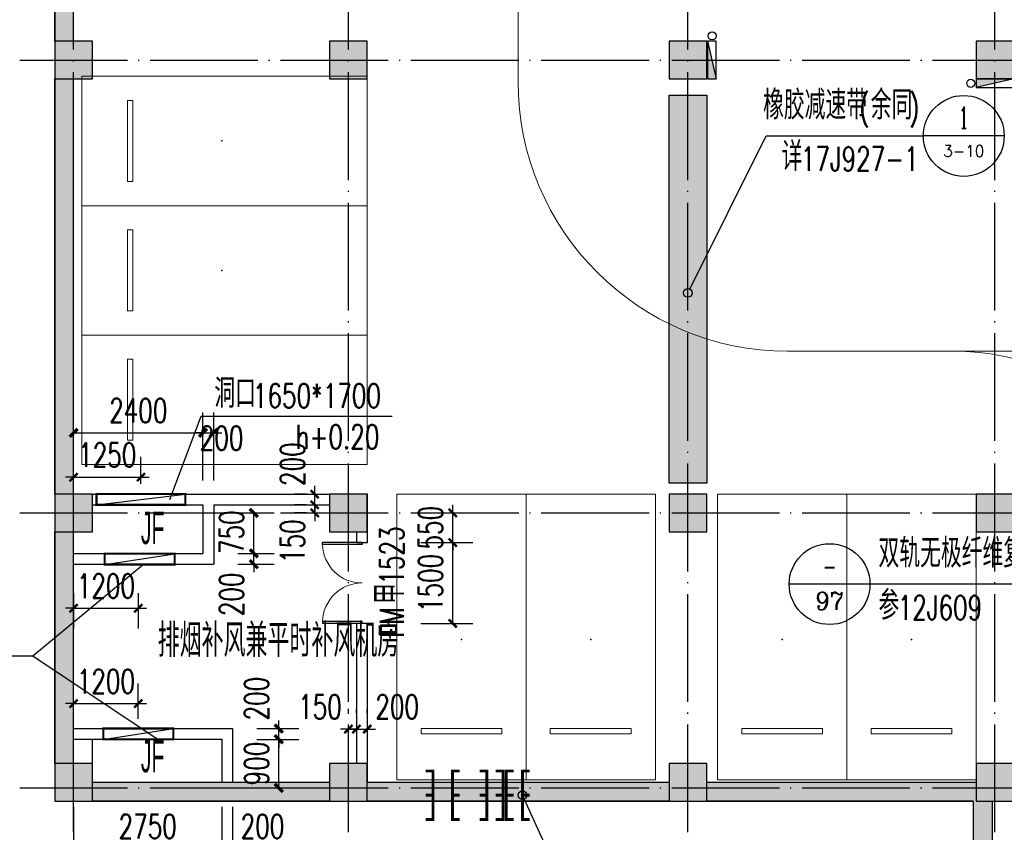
# Model space of a CAD drawing. Extents: x 797781 to 1255204, y 21234 to 1024248.
# Tile 11 of 256: x 870008 to 888281, y 68317 to 83392. Entities that reach past the tile are written whole.
import ezdxf
from ezdxf.enums import TextEntityAlignment as Align

# ---------------------------------------------------------------- set-up
doc = ezdxf.new("R2010")
doc.units = 0
doc.header["$LTSCALE"] = 1000
doc.header["$MEASUREMENT"] = 0
doc.linetypes.add('230303生产综合楼-平面图_t8$0$DOTE', pattern=[2.42, 2, -0.2, 0.02, -0.2])
doc.layers.add('230303生产综合楼-平面图_t8$0$A-普通车位', color=252, linetype='Continuous', lineweight=9)
for name, color, linetype in [('230303生产综合楼-平面图_t8$0$A-车位编号', 7, 'Continuous'), ('230303生产综合楼-平面图_t8$0$COLUMN', 40, 'Continuous'), ('230303生产综合楼-平面图_t8$0$DIM_IDEN', 3, 'Continuous'), ('230303生产综合楼-平面图_t8$0$DIM_LEAD', 3, 'Continuous'), ('230303生产综合楼-平面图_t8$0$DOOR_FIRE', 4, 'Continuous'), ('230303生产综合楼-平面图_t8$0$DOOR_FIRE_TEXT', 7, 'Continuous'), ('230303生产综合楼-平面图_t8$0$DOTE', 1, '230303生产综合楼-平面图_t8$0$DOTE'), ('230303生产综合楼-平面图_t8$0$PUB_DIM', 3, 'Continuous'), ('230303生产综合楼-平面图_t8$0$PUB_HATCH', 8, 'Continuous'), ('230303生产综合楼-平面图_t8$0$PUB_TEXT', 7, 'Continuous'), ('230303生产综合楼-平面图_t8$0$WALL', 40, 'Continuous'), ('230303生产综合楼-平面图_t8$0$条件', 7, 'Continuous'), ('230303生产综合楼-平面图_t8$0$板洞', 6, 'Continuous'), ('EQUIP_消火栓', 7, 'Continuous'), ('PUB_DIM', 3, 'Continuous'), ('PUB_HATCH', 8, 'Continuous'), ('PUB_TEXT', 7, 'Continuous'), ('VALVE_废水', 7, 'Continuous'), ('VPIPE-消防', 1, 'Continuous')]:
    doc.layers.add(name, color=color, linetype=linetype)
doc.styles.add('230303生产综合楼-平面图_t8$0$_TCH_DIM', font='SIMPLEX', dxfattribs={"bigfont": 'GBCBIG'})
doc.styles.add('230303生产综合楼-平面图_T8$0$_TCH_DIM_T3', font='SIMPLEX', dxfattribs={"width": 0.705882, "bigfont": 'GBCBIG'})
doc.styles.add('230303生产综合楼-平面图_t8$0$_TCH_LABEL', font='COMPLEX', dxfattribs={"bigfont": 'GBCBIG'})
doc.styles.add('230303生产综合楼-平面图_t8$0$_TCH_WINDOW', font='SIMPLEX', dxfattribs={"height": 3.5, "bigfont": 'GBCBIG'})
doc.styles.add('230303生产综合楼-平面图_t8$0$探索者', font='01-TSSDENG', dxfattribs={"width": 0.7, "bigfont": '02-TSSDCHN'})
doc.styles.add('_TCH_DIM_T3', font='SIMPLEX', dxfattribs={"width": 0.705882, "bigfont": 'GBCBIG'})
doc.dimstyles.new('230303生产综合楼-平面图_T8$0$_TCH_ARCH&&150', dxfattribs={"dimtxt": 446.25, "dimasz": 150, "dimexe": 375, "dimexo": 450, "dimgap": 189.375, "dimtad": 1, "dimdec": 0, "dimzin": 0, "dimdsep": 46, "dimtxsty": '230303生产综合楼-平面图_T8$0$_TCH_DIM_T3', "dimblk": '230303生产综合楼-平面图_t8$0$_ArchTick', "dimcen": 0.09, "dimclrt": 7, "dimazin": 2, "dimtfac": 1, "dimtdec": 0, "dimtix": 1, "dimtmove": 2, "dimatfit": 3, "dimfxl": 1, "dimtolj": 1, "dimtzin": 0, "dimarcsym": 0})
doc.dimstyles.new('_TCH_ARCH&&150', dxfattribs={"dimtxt": 446.25, "dimasz": 150, "dimexe": 375, "dimexo": 450, "dimgap": 189.375, "dimtad": 1, "dimdec": 0, "dimzin": 0, "dimdsep": 46, "dimtxsty": '_TCH_DIM_T3', "dimblk": 'ARCHTICK', "dimcen": 0.09, "dimclrt": 7, "dimazin": 2, "dimtfac": 1, "dimtdec": 0, "dimtix": 1, "dimtmove": 2, "dimatfit": 3, "dimfxl": 1, "dimtolj": 1, "dimtzin": 0, "dimarcsym": 0})

# ---------------------------------------------------------------- blocks, each defined once
blk = doc.blocks.new('减速带')
blk.add_lwpolyline([(882059, 81992), (882759, 81992), (882759, 74792), (882059, 74792)], close=True)
blk.add_solid([(882059, 81992), (882759, 81992), (882059, 74792), (882759, 74792)])
blk = doc.blocks.new('$VALVE$00000547')
at = {"const_width": 30}
for points in [[(0, 100), (-250, 100), (-250, 175)], [(0, 100), (0, 175)], [(0, 100), (250, 100), (250, 175)], [(-250, -175), (-250, -100), (0, -100)], [(0, -175), (0, -100)], [(250, -175), (250, -100), (0, -100)]]:
    blk.add_lwpolyline(points, dxfattribs=at)
blk = doc.blocks.new('$TwtSys$00000434')
for p, q in [((-0.5, 0.5), (-0.5, -0.5)), ((-0.5, -0.5), (0.5, 0.5)), ((0.5, 0.5), (-0.5, 0.5)), ((0.5, -0.5), (0.5, 0.5)), ((-0.5, -0.5), (0.5, -0.5))]:
    blk.add_line(p, q)
blk.add_solid([(0.5, -0.5), (0.5, 0.5), (-0.5, -0.5)])
blk = doc.blocks.new('230303生产综合楼-平面图_t8$0$-1FXHS1')
at = {"layer": 'VPIPE-消防'}
for centre in [(565767.7, -272668.2), (570566.4, -273548.2)]:
    blk.add_circle(centre, 75, dxfattribs=at)
at = {"layer": 'EQUIP_消火栓', "zscale": 700}
for p, xscale, yscale, rotation in [((565758.7, -273118.2), -700, -160, 90.00000000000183), ((571016.4, -273548.2), 700, 160, 180)]:
    blk.add_blockref('$TwtSys$00000434', p, dxfattribs=dict(at, xscale=xscale, yscale=yscale, rotation=rotation))
blk = doc.blocks.new('230303生产综合楼-平面图_t8$0$_ArchTick')
at = {"color": 0, "linetype": 'ByBlock', "const_width": 0.3}
blk.add_lwpolyline([(-0.5, -0.5), (0.5, 0.5)], dxfattribs=at)
blk = doc.blocks.new('*D6511')
at = {"layer": '230303生产综合楼-平面图_t8$0$PUB_DIM', "color": 0, "lineweight": -2, "transparency": 16777216}
for p, q in [((586554, -293171), (586554, -292515)), ((587754, -293171), (587754, -292515)), ((586554, -292890), (586404, -292890)), ((586554, -292890), (587754, -292890)), ((587754, -292890), (587904, -292890))]:
    blk.add_line(p, q, dxfattribs=at)
at = {"layer": 'Defpoints', "color": 0, "transparency": 16777216}
for p in [(587754, -292890), (586554, -293621), (587754, -293621)]:
    blk.add_point(p, dxfattribs=at)
at = {"layer": '230303生产综合楼-平面图_t8$0$PUB_DIM', "color": 0, "lineweight": -2, "transparency": 16777216, "xscale": 150, "yscale": 150, "zscale": 150}
blk.add_blockref('230303生产综合楼-平面图_t8$0$_ArchTick', (586554, -292890), dxfattribs=at)
at = {"layer": '230303生产综合楼-平面图_t8$0$PUB_DIM', "color": 0, "lineweight": -2, "transparency": 16777216, "xscale": 150, "yscale": 150, "zscale": 150, "rotation": 180}
blk.add_blockref('230303生产综合楼-平面图_t8$0$_ArchTick', (587754, -292890), dxfattribs=at)
at = {"layer": '230303生产综合楼-平面图_t8$0$PUB_DIM', "color": 7, "transparency": 16777216, "insert": (587154, -292478), "char_height": 446.2, "attachment_point": 5, "style": '230303生产综合楼-平面图_T8$0$_TCH_DIM_T3'}
blk.add_mtext('\\A1;1200', dxfattribs=at)
blk = doc.blocks.new('*D6512')
at = {"layer": '230303生产综合楼-平面图_t8$0$PUB_DIM', "color": 0, "lineweight": -2, "transparency": 16777216}
for p, q in [((586554, -290841), (586554, -291497)), ((587754, -290841), (587754, -291497)), ((586554, -291122), (586404, -291122)), ((586554, -291122), (587754, -291122)), ((587754, -291122), (587904, -291122))]:
    blk.add_line(p, q, dxfattribs=at)
at = {"layer": 'Defpoints', "color": 0, "transparency": 16777216}
for p in [(586554, -290391), (587754, -290391), (587754, -291122)]:
    blk.add_point(p, dxfattribs=at)
at = {"layer": '230303生产综合楼-平面图_t8$0$PUB_DIM', "color": 0, "lineweight": -2, "transparency": 16777216, "xscale": 150, "yscale": 150, "zscale": 150}
blk.add_blockref('230303生产综合楼-平面图_t8$0$_ArchTick', (586554, -291122), dxfattribs=at)
at = {"layer": '230303生产综合楼-平面图_t8$0$PUB_DIM', "color": 0, "lineweight": -2, "transparency": 16777216, "xscale": 150, "yscale": 150, "zscale": 150, "rotation": 180}
blk.add_blockref('230303生产综合楼-平面图_t8$0$_ArchTick', (587754, -291122), dxfattribs=at)
at = {"layer": '230303生产综合楼-平面图_t8$0$PUB_DIM', "color": 7, "transparency": 16777216, "insert": (587154, -290709), "char_height": 446.2, "attachment_point": 5, "style": '230303生产综合楼-平面图_T8$0$_TCH_DIM_T3'}
blk.add_mtext('\\A1;1200', dxfattribs=at)
blk = doc.blocks.new('*D6513')
at = {"layer": '230303生产综合楼-平面图_t8$0$PUB_DIM', "color": 0, "lineweight": -2, "transparency": 16777216}
for p, q in [((586554, -288812), (586554, -288315)), ((587804, -288812), (587804, -288315)), ((586554, -288690), (586404, -288690)), ((586554, -288690), (587804, -288690)), ((587804, -288690), (587954, -288690))]:
    blk.add_line(p, q, dxfattribs=at)
at = {"layer": 'Defpoints', "color": 0, "transparency": 16777216}
for p in [(587804, -288690), (586554, -289262), (587804, -289262)]:
    blk.add_point(p, dxfattribs=at)
at = {"layer": '230303生产综合楼-平面图_t8$0$PUB_DIM', "color": 0, "lineweight": -2, "transparency": 16777216, "xscale": 150, "yscale": 150, "zscale": 150}
blk.add_blockref('230303生产综合楼-平面图_t8$0$_ArchTick', (586554, -288690), dxfattribs=at)
at = {"layer": '230303生产综合楼-平面图_t8$0$PUB_DIM', "color": 0, "lineweight": -2, "transparency": 16777216, "xscale": 150, "yscale": 150, "zscale": 150, "rotation": 180}
blk.add_blockref('230303生产综合楼-平面图_t8$0$_ArchTick', (587804, -288690), dxfattribs=at)
at = {"layer": '230303生产综合楼-平面图_t8$0$PUB_DIM', "color": 7, "transparency": 16777216, "insert": (587179, -288278), "char_height": 446.2, "attachment_point": 5, "style": '230303生产综合楼-平面图_T8$0$_TCH_DIM_T3'}
blk.add_mtext('\\A1;1250', dxfattribs=at)
blk = doc.blocks.new('230303生产综合楼-平面图_t8$0$普通车位')
at = {"layer": '230303生产综合楼-平面图_t8$0$A-普通车位'}
for points in [[(100, -1200), (5400, -1200), (5400, 1200), (100, 1200)], [(950, 750), (950, -750), (1050, -750), (1050, 750)]]:
    blk.add_lwpolyline(points, close=True, dxfattribs=at)
at = {"layer": '230303生产综合楼-平面图_t8$0$A-车位编号'}
blk.add_point((2700, 0), dxfattribs=at)
blk = doc.blocks.new('_ArchTick')
at = {"color": 0, "linetype": 'ByBlock', "const_width": 0.4}
blk.add_lwpolyline([(-0.5, -0.5), (0.5, 0.5)], dxfattribs=at)
blk = doc.blocks.new('*D2946')
at = {"layer": 'Defpoints', "color": 0, "transparency": 16777216}
for p in [(873409, 75729), (871009, 74392), (873409, 74392)]:
    blk.add_point(p, dxfattribs=at)
at = {"layer": 'PUB_DIM', "color": 0, "lineweight": -2, "transparency": 16777216}
for p, q in [((871009, 74842), (871009, 76104)), ((873409, 74842), (873409, 76104)), ((871009, 75729), (873409, 75729))]:
    blk.add_line(p, q, dxfattribs=at)
at = {"layer": 'PUB_DIM', "color": 0, "lineweight": -2, "transparency": 16777216, "xscale": 150, "yscale": 150, "zscale": 150, "rotation": 180}
blk.add_blockref('_ArchTick', (871009, 75729), dxfattribs=at)
at = {"layer": 'PUB_DIM', "color": 0, "lineweight": -2, "transparency": 16777216, "xscale": 150, "yscale": 150, "zscale": 150}
blk.add_blockref('_ArchTick', (873409, 75729), dxfattribs=at)
at = {"layer": 'PUB_DIM', "color": 7, "transparency": 16777216, "insert": (872209, 76141), "char_height": 446.2, "attachment_point": 5, "style": '_TCH_DIM_T3'}
blk.add_mtext('\\A1;2400', dxfattribs=at)
blk = doc.blocks.new('*D2947')
at = {"layer": 'Defpoints', "color": 0, "transparency": 16777216}
for p in [(873609, 75729), (873409, 74392), (873609, 74392)]:
    blk.add_point(p, dxfattribs=at)
at = {"layer": 'PUB_DIM', "color": 0, "lineweight": -2, "transparency": 16777216}
for p, q in [((873409, 74842), (873409, 76104)), ((873609, 74842), (873609, 76104)), ((873409, 75729), (873259, 75729)), ((873409, 75729), (873609, 75729)), ((873609, 75729), (873759, 75729))]:
    blk.add_line(p, q, dxfattribs=at)
at = {"layer": 'PUB_DIM', "color": 0, "lineweight": -2, "transparency": 16777216, "xscale": 150, "yscale": 150, "zscale": 150}
blk.add_blockref('_ArchTick', (873409, 75729), dxfattribs=at)
at = {"layer": 'PUB_DIM', "color": 0, "lineweight": -2, "transparency": 16777216, "xscale": 150, "yscale": 150, "zscale": 150, "rotation": 180}
blk.add_blockref('_ArchTick', (873609, 75729), dxfattribs=at)
at = {"layer": 'PUB_DIM', "color": 7, "transparency": 16777216, "insert": (873755, 75629), "char_height": 446.2, "attachment_point": 5, "style": '_TCH_DIM_T3'}
blk.add_mtext('\\A1;200', dxfattribs=at)
blk = doc.blocks.new('*D2948')
at = {"layer": 'Defpoints', "color": 0, "transparency": 16777216}
for p in [(873609, 73492), (874353, 73492), (873609, 73292)]:
    blk.add_point(p, dxfattribs=at)
at = {"layer": 'PUB_DIM', "color": 0, "lineweight": -2, "transparency": 16777216}
for p, q in [((874353, 73492), (874353, 73642)), ((874059, 73492), (874728, 73492)), ((874353, 73292), (874353, 73492)), ((874059, 73292), (874728, 73292)), ((874353, 73292), (874353, 73142))]:
    blk.add_line(p, q, dxfattribs=at)
at = {"layer": 'PUB_DIM', "color": 0, "lineweight": -2, "transparency": 16777216, "xscale": 150, "yscale": 150, "zscale": 150}
for p, rotation in [((874353, 73492), 270), ((874353, 73292), 90)]:
    blk.add_blockref('_ArchTick', p, dxfattribs=dict(at, rotation=rotation))
at = {"layer": 'PUB_DIM', "color": 7, "transparency": 16777216, "insert": (873940, 72731), "char_height": 446.2, "attachment_point": 5, "rotation": 90, "style": '_TCH_DIM_T3'}
blk.add_mtext('\\A1;200', dxfattribs=at)
blk = doc.blocks.new('*D2949')
at = {"layer": 'Defpoints', "color": 0, "transparency": 16777216}
for p in [(873609, 74242), (874353, 74242), (873609, 73492)]:
    blk.add_point(p, dxfattribs=at)
at = {"layer": 'PUB_DIM', "color": 0, "lineweight": -2, "transparency": 16777216}
for p, q in [((874059, 74242), (874728, 74242)), ((874353, 73492), (874353, 74242)), ((874059, 73492), (874728, 73492))]:
    blk.add_line(p, q, dxfattribs=at)
at = {"layer": 'PUB_DIM', "color": 0, "lineweight": -2, "transparency": 16777216, "xscale": 150, "yscale": 150, "zscale": 150}
for p, rotation in [((874353, 74242), 90), ((874353, 73492), 270)]:
    blk.add_blockref('_ArchTick', p, dxfattribs=dict(at, rotation=rotation))
at = {"layer": 'PUB_DIM', "color": 7, "transparency": 16777216, "insert": (873940, 73884), "char_height": 446.2, "attachment_point": 5, "rotation": 90, "style": '_TCH_DIM_T3'}
blk.add_mtext('\\A1;750', dxfattribs=at)
blk = doc.blocks.new('*D2950')
at = {"layer": 'Defpoints', "color": 0, "transparency": 16777216}
for p in [(871009, 69242), (873759, 69242), (873759, 68013)]:
    blk.add_point(p, dxfattribs=at)
at = {"layer": 'PUB_DIM', "color": 0, "lineweight": -2, "transparency": 16777216}
for p, q in [((871009, 68792), (871009, 67638)), ((873759, 68792), (873759, 67638)), ((871009, 68013), (873759, 68013))]:
    blk.add_line(p, q, dxfattribs=at)
at = {"layer": 'PUB_DIM', "color": 0, "lineweight": -2, "transparency": 16777216, "xscale": 150, "yscale": 150, "zscale": 150, "rotation": 180}
blk.add_blockref('_ArchTick', (871009, 68013), dxfattribs=at)
at = {"layer": 'PUB_DIM', "color": 0, "lineweight": -2, "transparency": 16777216, "xscale": 150, "yscale": 150, "zscale": 150}
blk.add_blockref('_ArchTick', (873759, 68013), dxfattribs=at)
at = {"layer": 'PUB_DIM', "color": 7, "transparency": 16777216, "insert": (872384, 68426), "char_height": 446.2, "attachment_point": 5, "style": '_TCH_DIM_T3'}
blk.add_mtext('\\A1;2750', dxfattribs=at)
blk = doc.blocks.new('*D2951')
at = {"layer": 'Defpoints', "color": 0, "transparency": 16777216}
for p in [(873759, 69242), (873959, 69242), (873959, 68013)]:
    blk.add_point(p, dxfattribs=at)
at = {"layer": 'PUB_DIM', "color": 0, "lineweight": -2, "transparency": 16777216}
for p, q in [((873759, 68792), (873759, 67638)), ((873959, 68792), (873959, 67638)), ((873759, 68013), (873609, 68013)), ((873759, 68013), (873959, 68013)), ((873959, 68013), (874109, 68013))]:
    blk.add_line(p, q, dxfattribs=at)
at = {"layer": 'PUB_DIM', "color": 0, "lineweight": -2, "transparency": 16777216, "xscale": 150, "yscale": 150, "zscale": 150}
blk.add_blockref('_ArchTick', (873759, 68013), dxfattribs=at)
at = {"layer": 'PUB_DIM', "color": 0, "lineweight": -2, "transparency": 16777216, "xscale": 150, "yscale": 150, "zscale": 150, "rotation": 180}
blk.add_blockref('_ArchTick', (873959, 68013), dxfattribs=at)
at = {"layer": 'PUB_DIM', "color": 7, "transparency": 16777216, "insert": (874514, 68426), "char_height": 446.2, "attachment_point": 5, "style": '_TCH_DIM_T3'}
blk.add_mtext('\\A1;200', dxfattribs=at)
blk = doc.blocks.new('*D2952')
at = {"layer": 'Defpoints', "color": 0, "transparency": 16777216}
for p in [(873959, 70042), (874816, 70042), (873959, 69142)]:
    blk.add_point(p, dxfattribs=at)
at = {"layer": 'PUB_DIM', "color": 0, "lineweight": -2, "transparency": 16777216}
for p, q in [((874409, 70042), (875191, 70042)), ((874816, 69142), (874816, 70042)), ((874409, 69142), (875191, 69142))]:
    blk.add_line(p, q, dxfattribs=at)
at = {"layer": 'PUB_DIM', "color": 0, "lineweight": -2, "transparency": 16777216, "xscale": 150, "yscale": 150, "zscale": 150}
for p, rotation in [((874816, 70042), 90), ((874816, 69142), 270)]:
    blk.add_blockref('_ArchTick', p, dxfattribs=dict(at, rotation=rotation))
at = {"layer": 'PUB_DIM', "color": 7, "transparency": 16777216, "insert": (874404, 69594), "char_height": 446.2, "attachment_point": 5, "rotation": 90, "style": '_TCH_DIM_T3'}
blk.add_mtext('\\A1;900', dxfattribs=at)
blk = doc.blocks.new('*D2953')
at = {"layer": 'Defpoints', "color": 0, "transparency": 16777216}
for p in [(873959, 70242), (874816, 70242), (873959, 70042)]:
    blk.add_point(p, dxfattribs=at)
at = {"layer": 'PUB_DIM', "color": 0, "lineweight": -2, "transparency": 16777216}
for p, q in [((874816, 70242), (874816, 70392)), ((874409, 70242), (875191, 70242)), ((874816, 70042), (874816, 70242)), ((874409, 70042), (875191, 70042)), ((874816, 70042), (874816, 69892))]:
    blk.add_line(p, q, dxfattribs=at)
at = {"layer": 'PUB_DIM', "color": 0, "lineweight": -2, "transparency": 16777216, "xscale": 150, "yscale": 150, "zscale": 150}
for p, rotation in [((874816, 70242), 270), ((874816, 70042), 90)]:
    blk.add_blockref('_ArchTick', p, dxfattribs=dict(at, rotation=rotation))
at = {"layer": 'PUB_DIM', "color": 7, "transparency": 16777216, "insert": (874404, 70797), "char_height": 446.2, "attachment_point": 5, "rotation": 90, "style": '_TCH_DIM_T3'}
blk.add_mtext('\\A1;200', dxfattribs=at)
blk = doc.blocks.new('*D3096')
at = {"layer": '230303生产综合楼-平面图_t8$0$PUB_DIM', "color": 0, "lineweight": -2, "transparency": 16777216}
for p, q in [((876109, 70522), (876109, 70607)), ((876259, 70522), (876259, 70607)), ((876109, 70232), (875959, 70232)), ((876109, 70232), (876259, 70232)), ((876259, 70232), (876409, 70232))]:
    blk.add_line(p, q, dxfattribs=at)
at = {"layer": 'Defpoints', "color": 0, "transparency": 16777216}
for p in [(876259, 70232), (876109, 70072), (876259, 70072)]:
    blk.add_point(p, dxfattribs=at)
at = {"layer": '230303生产综合楼-平面图_t8$0$PUB_DIM', "color": 0, "lineweight": -2, "transparency": 16777216, "xscale": 150, "yscale": 150, "zscale": 150}
blk.add_blockref('230303生产综合楼-平面图_t8$0$_ArchTick', (876109, 70232), dxfattribs=at)
at = {"layer": '230303生产综合楼-平面图_t8$0$PUB_DIM', "color": 0, "lineweight": -2, "transparency": 16777216, "xscale": 150, "yscale": 150, "zscale": 150, "rotation": 180}
blk.add_blockref('230303生产综合楼-平面图_t8$0$_ArchTick', (876259, 70232), dxfattribs=at)
at = {"layer": '230303生产综合楼-平面图_t8$0$PUB_DIM', "color": 7, "transparency": 16777216, "insert": (875582, 70645), "char_height": 446.2, "attachment_point": 5, "style": '230303生产综合楼-平面图_T8$0$_TCH_DIM_T3'}
blk.add_mtext('\\A1;150', dxfattribs=at)
blk = doc.blocks.new('*D3097')
at = {"layer": '230303生产综合楼-平面图_t8$0$PUB_DIM', "color": 0, "lineweight": -2, "transparency": 16777216}
for p, q in [((876259, 70522), (876259, 70607)), ((876459, 70522), (876459, 70607)), ((876259, 70232), (876109, 70232)), ((876259, 70232), (876459, 70232)), ((876459, 70232), (876609, 70232))]:
    blk.add_line(p, q, dxfattribs=at)
at = {"layer": 'Defpoints', "color": 0, "transparency": 16777216}
for p in [(876459, 70232), (876259, 70072), (876459, 70072)]:
    blk.add_point(p, dxfattribs=at)
at = {"layer": '230303生产综合楼-平面图_t8$0$PUB_DIM', "color": 0, "lineweight": -2, "transparency": 16777216, "xscale": 150, "yscale": 150, "zscale": 150}
blk.add_blockref('230303生产综合楼-平面图_t8$0$_ArchTick', (876259, 70232), dxfattribs=at)
at = {"layer": '230303生产综合楼-平面图_t8$0$PUB_DIM', "color": 0, "lineweight": -2, "transparency": 16777216, "xscale": 150, "yscale": 150, "zscale": 150, "rotation": 180}
blk.add_blockref('230303生产综合楼-平面图_t8$0$_ArchTick', (876459, 70232), dxfattribs=at)
at = {"layer": '230303生产综合楼-平面图_t8$0$PUB_DIM', "color": 7, "transparency": 16777216, "insert": (877014, 70645), "char_height": 446.2, "attachment_point": 5, "style": '230303生产综合楼-平面图_T8$0$_TCH_DIM_T3'}
blk.add_mtext('\\A1;200', dxfattribs=at)
blk = doc.blocks.new('*D3098')
at = {"layer": '230303生产综合楼-平面图_t8$0$PUB_DIM', "color": 0, "lineweight": -2, "transparency": 16777216}
for p, q in [((875330, 74392), (875108, 74392)), ((875483, 74392), (875483, 74542)), ((875483, 74242), (875483, 74392)), ((875330, 74242), (875108, 74242)), ((875483, 74242), (875483, 74092))]:
    blk.add_line(p, q, dxfattribs=at)
at = {"layer": 'Defpoints', "color": 0, "transparency": 16777216}
for p in [(875483, 74392), (875780, 74392), (875780, 74242)]:
    blk.add_point(p, dxfattribs=at)
at = {"layer": '230303生产综合楼-平面图_t8$0$PUB_DIM', "color": 0, "lineweight": -2, "transparency": 16777216, "xscale": 150, "yscale": 150, "zscale": 150}
for p, rotation in [((875483, 74392), 270), ((875483, 74242), 90)]:
    blk.add_blockref('230303生产综合楼-平面图_t8$0$_ArchTick', p, dxfattribs=dict(at, rotation=rotation))
at = {"layer": '230303生产综合楼-平面图_t8$0$PUB_DIM', "color": 7, "transparency": 16777216, "insert": (875071, 73717), "char_height": 446.2, "attachment_point": 5, "rotation": 90, "style": '230303生产综合楼-平面图_T8$0$_TCH_DIM_T3'}
blk.add_mtext('\\A1;150', dxfattribs=at)
blk = doc.blocks.new('*D3099')
at = {"layer": '230303生产综合楼-平面图_t8$0$PUB_DIM', "color": 0, "lineweight": -2, "transparency": 16777216}
for p, q in [((875483, 74592), (875483, 74742)), ((875330, 74592), (875108, 74592)), ((875483, 74392), (875483, 74592)), ((875330, 74392), (875108, 74392)), ((875483, 74392), (875483, 74242))]:
    blk.add_line(p, q, dxfattribs=at)
at = {"layer": 'Defpoints', "color": 0, "transparency": 16777216}
for p in [(875483, 74592), (875780, 74592), (875780, 74392)]:
    blk.add_point(p, dxfattribs=at)
at = {"layer": '230303生产综合楼-平面图_t8$0$PUB_DIM', "color": 0, "lineweight": -2, "transparency": 16777216, "xscale": 150, "yscale": 150, "zscale": 150}
for p, rotation in [((875483, 74592), 270), ((875483, 74392), 90)]:
    blk.add_blockref('230303生产综合楼-平面图_t8$0$_ArchTick', p, dxfattribs=dict(at, rotation=rotation))
at = {"layer": '230303生产综合楼-平面图_t8$0$PUB_DIM', "color": 7, "transparency": 16777216, "insert": (875071, 75147), "char_height": 446.2, "attachment_point": 5, "rotation": 90, "style": '230303生产综合楼-平面图_T8$0$_TCH_DIM_T3'}
blk.add_mtext('\\A1;200', dxfattribs=at)
blk = doc.blocks.new('*D3104')
at = {"layer": '230303生产综合楼-平面图_t8$0$PUB_DIM', "color": 0, "lineweight": -2, "transparency": 16777216}
for p, q in [((877456, 73692), (878421, 73692)), ((878046, 72192), (878046, 73692)), ((877456, 72192), (878421, 72192))]:
    blk.add_line(p, q, dxfattribs=at)
at = {"layer": 'Defpoints', "color": 0, "transparency": 16777216}
for p in [(877006, 73692), (878046, 73692), (877006, 72192)]:
    blk.add_point(p, dxfattribs=at)
at = {"layer": '230303生产综合楼-平面图_t8$0$PUB_DIM', "color": 0, "lineweight": -2, "transparency": 16777216, "xscale": 150, "yscale": 150, "zscale": 150}
for p, rotation in [((878046, 73692), 90), ((878046, 72192), 270)]:
    blk.add_blockref('230303生产综合楼-平面图_t8$0$_ArchTick', p, dxfattribs=dict(at, rotation=rotation))
at = {"layer": '230303生产综合楼-平面图_t8$0$PUB_DIM', "color": 7, "transparency": 16777216, "insert": (877634, 72942), "char_height": 446.2, "attachment_point": 5, "rotation": 90, "style": '230303生产综合楼-平面图_T8$0$_TCH_DIM_T3'}
blk.add_mtext('\\A1;1500', dxfattribs=at)
blk = doc.blocks.new('*D3105')
at = {"layer": '230303生产综合楼-平面图_t8$0$PUB_DIM', "color": 0, "lineweight": -2, "transparency": 16777216}
for p, q in [((878046, 74242), (878046, 74392)), ((877456, 74242), (878421, 74242)), ((878046, 73692), (878046, 74242)), ((877456, 73692), (878421, 73692)), ((878046, 73692), (878046, 73542))]:
    blk.add_line(p, q, dxfattribs=at)
at = {"layer": 'Defpoints', "color": 0, "transparency": 16777216}
for p in [(877006, 74242), (878046, 74242), (877006, 73692)]:
    blk.add_point(p, dxfattribs=at)
at = {"layer": '230303生产综合楼-平面图_t8$0$PUB_DIM', "color": 0, "lineweight": -2, "transparency": 16777216, "xscale": 150, "yscale": 150, "zscale": 150}
for p, rotation in [((878046, 74242), 270), ((878046, 73692), 90)]:
    blk.add_blockref('230303生产综合楼-平面图_t8$0$_ArchTick', p, dxfattribs=dict(at, rotation=rotation))
at = {"layer": '230303生产综合楼-平面图_t8$0$PUB_DIM', "color": 7, "transparency": 16777216, "insert": (877634, 73967), "char_height": 446.2, "attachment_point": 5, "rotation": 90, "style": '230303生产综合楼-平面图_T8$0$_TCH_DIM_T3'}
blk.add_mtext('\\A1;550', dxfattribs=at)
blk = doc.blocks.new('230303生产综合楼-平面图_t8$0$$DorLib2D$00000002')
for p, q in [((-0.5, 0), (-0.5, 0.4875)), ((-0.475, 0.4875), (-0.5, 0.4875)), ((-0.475, 0), (-0.475, 0.4875)), ((0.475, 0), (0.475, 0.4875)), ((0.475, 0.4875), (0.5, 0.4875)), ((0.5, 0), (0.5, 0.4875)), ((-0.5, 0), (-0.475, 0)), ((0.5, 0), (0.475, 0))]:
    blk.add_line(p, q)
at = {"lineweight": 13}
for centre, start, end in [((-0.4875, 0), 0, 88.53072), ((0.4875, 0), 91.46928, 180)]:
    blk.add_arc(centre, 0.4875, start, end, dxfattribs=at)
blk = doc.blocks.new('_FZH')
blk.add_lwpolyline([(-0.5, -0.5), (0.5, -0.5), (0.5, 0.5), (-0.5, 0.5)], close=True)
at = {"layer": 'PUB_HATCH'}
blk.add_solid([(-0.5, -0.5), (0.5, -0.5), (-0.5, 0.5), (0.5, 0.5)], dxfattribs=at)
blk = doc.blocks.new('230303生产综合楼-平面图_t8$0$-1FND')
at = {"layer": '230303生产综合楼-平面图_t8$0$DIM_LEAD'}
for p, q in [((588342.1, -289103.1), (588919.5, -287560.1)), ((588342.1, -289103.1), (588919.5, -287560.1)), ((588919.5, -287560.1), (592468.9, -287560.1)), ((587854, -290309.4), (585795.3, -292010.1)), ((585795.3, -292010.1), (582245.8, -292010.1)), ((588104, -293553.1), (585795.3, -292010.1))]:
    blk.add_line(p, q, dxfattribs=at)
at = {"layer": '230303生产综合楼-平面图_t8$0$条件', "color": 1, "const_width": 40}
for points in [[(586978.7, -289203.1), (586978.7, -289003.1), (588628.7, -289003.1), (588628.7, -289203.1), (586978.7, -289203.1)], [(587130.7, -290309.4), (587130.7, -290109.4), (588430.7, -290109.4), (588430.7, -290309.4), (587130.7, -290309.4)]]:
    blk.add_lwpolyline(points, dxfattribs=at)
at = {"layer": '230303生产综合楼-平面图_t8$0$条件', "color": 1}
for points in [[(586978.7, -289203.1), (588628.7, -289003.1)], [(587130.7, -290309.4), (588430.7, -290109.4)]]:
    blk.add_lwpolyline(points, dxfattribs=at)
at = {"layer": '230303生产综合楼-平面图_t8$0$条件', "color": 1, "const_width": 40, "elevation": 3050}
blk.add_lwpolyline([(587105.7, -293553.1), (587105.7, -293353.1), (588405.7, -293353.1), (588405.7, -293553.1), (587105.7, -293553.1)], dxfattribs=at)
at = {"layer": '230303生产综合楼-平面图_t8$0$条件', "color": 1, "elevation": -3050}
blk.add_lwpolyline([(587137.7, -293550.6), (588405.7, -293353.1)], dxfattribs=at)
at = {"layer": '230303生产综合楼-平面图_t8$0$PUB_TEXT', "style": '230303生产综合楼-平面图_t8$0$_TCH_DIM'}
blk.add_text('洞口', height=536.17, dxfattribs=at).set_placement((589166.5, -287402.6))
at = {"layer": '230303生产综合楼-平面图_t8$0$PUB_TEXT', "style": '230303生产综合楼-平面图_t8$0$_TCH_DIM', "width": 0.705882}
for s, p in [('1650*1700', (589881.4, -287402.6)), ('h+0.20', (590676.4, -288163.9))]:
    blk.add_text(s, height=446.25, dxfattribs=at).set_placement(p)
at = {"layer": '230303生产综合楼-平面图_t8$0$PUB_DIM'}
for p1, p2, distance, picture, middle in [((586554, -289262.5), (587803.7, -289262.5), 572.4, '*D6513', (587178.8, -288277.6)), ((586554, -290390.7), (587753.7, -290390.7), -730.8, '*D6512', (587153.8, -290709)), ((586554, -293621), (587753.7, -293621), 730.8, '*D6511', (587153.8, -292477.7))]:
    dim = blk.add_aligned_dim(p1=p1, p2=p2, distance=distance, dimstyle='230303生产综合楼-平面图_T8$0$_TCH_ARCH&&150', dxfattribs=at)
    dim.commit()
    dim.dimension.update_dxf_attribs({"geometry": picture, "text_midpoint": middle})

msp = doc.modelspace()

# ---------------------------------------------------------------- hatches: boundary and pattern name
at = {"layer": '230303生产综合楼-平面图_t8$0$PUB_HATCH'}
for points in [[(871008.6, 88592.3), (870658.6, 88592.3), (870658.6, 82992.3), (871008.6, 82992.3)], [(871008.6, 82292.3), (870658.6, 82292.3), (870658.6, 74592.3), (871008.6, 74592.3)], [(871008.6, 73892.3), (870658.6, 73892.3), (870658.6, 73386), (871008.6, 73386)], [(870658.6, 70142.3), (871008.6, 70142.3), (871008.6, 73386), (870658.6, 73386)], [(870658.6, 69592.3), (871008.6, 69592.3), (871008.6, 70142.3), (870658.6, 70142.3)], [(871358.6, 69242.3), (871358.6, 68892.3), (873858.6, 68892.3), (873858.6, 69242.3)], [(875758.6, 68892.3), (875758.6, 69242.3), (873858.6, 69242.3), (873858.6, 68892.3)], [(876458.6, 69242.3), (876458.6, 68892.3), (882058.6, 68892.3), (882058.6, 69242.3)], [(882758.6, 69242.3), (882758.6, 68892.3), (887706.1, 68892.3), (887758.6, 68944.8), (887758.6, 69242.3)], [(888056.1, 68892.3), (887758.6, 68892.3), (887758.6, 68944.8), (887706.1, 68892.3), (887706.1, 61867.3), (888056.1, 61867.3)]]:
    msp.add_hatch(color=256, dxfattribs=at).paths.add_polyline_path(points)

# ---------------------------------------------------------------- linework, layer by layer
at = {"layer": '230303生产综合楼-平面图_t8$0$A-普通车位'}
for p, q in [((879258.6, 82242.3), (879258.6, 97542.3)), ((913433.6, 77242.3), (884258.6, 77242.3))]:
    msp.add_line(p, q, dxfattribs=at)
for centre, start, end in [((884258.6, 82242.3), 180, 270), ((887308.6, 72242.3), 0, 90)]:
    msp.add_arc(centre, 5000, start, end, dxfattribs=at)
at = {"layer": '230303生产综合楼-平面图_t8$0$DIM_IDEN'}
for p, q in [((882444.3, 78394.6), (883863.4, 81235.9)), ((883863.4, 81235.9), (886779.3, 81235.9)), ((888279.3, 81235.9), (886779.3, 81235.9)), ((885788.8, 72921.9), (884288.8, 72921.9)), ((888704.7, 72921.9), (885788.8, 72921.9)), ((879371.7, 68931.8), (880647.4, 66122.4))]:
    msp.add_line(p, q, dxfattribs=at)
for centre, radius in [((887529.3, 81235.9), 750), ((882408.6, 78323), 80), ((885038.8, 72921.9), 750), ((879338.6, 69004.7), 80)]:
    msp.add_circle(centre, radius, dxfattribs=at)
at = {"layer": '230303生产综合楼-平面图_t8$0$DOTE'}
for p, q in [((871008.6, 68317.3), (871008.6, 119117.3)), ((876108.6, 68317.3), (876108.6, 119117.3)), ((882408.6, 68317.3), (882408.6, 119117.3)), ((888108.6, 68317.3), (888108.6, 119117.3)), ((870008.6, 82642.3), (989908.6, 82642.3)), ((870008.6, 74242.3), (989908.6, 74242.3)), ((870008.6, 69142.3), (989908.6, 69142.3)), ((870008.6, 69142.3), (989908.6, 69142.3))]:
    msp.add_line(p, q, dxfattribs=at)
at = {"layer": '230303生产综合楼-平面图_t8$0$WALL'}
for p, q in [((870658.6, 82992.3), (870658.6, 88592.3)), ((871008.6, 82992.3), (871008.6, 88592.3)), ((870658.6, 74592.3), (870658.6, 82292.3)), ((871008.6, 74592.3), (871008.6, 82292.3)), ((871358.6, 74592.3), (873508.6, 74592.3)), ((873508.6, 74592.3), (875758.6, 74592.3)), ((876461.1, 74592.3), (876458.6, 74589.8)), ((876461.1, 73692.3), (876461.1, 74592.3)), ((871358.6, 74392.3), (873408.6, 74392.3)), ((873408.6, 74392.3), (873408.6, 73492)), ((873608.6, 74392.3), (875758.6, 74392.3)), ((873608.6, 74392.3), (873608.6, 73292)), ((870658.6, 73386), (870658.6, 73892.3)), ((871008.6, 73386), (871008.6, 73892.3)), ((876261.1, 73892.3), (876261.1, 73692.3)), ((876261.1, 73692.3), (876461.1, 73692.3)), ((871008.6, 73492), (873408.6, 73492)), ((870658.6, 70142.3), (870658.6, 73386)), ((871008.6, 70142.3), (871008.6, 73386)), ((871008.6, 73292), (873608.6, 73292)), ((876461.1, 72192.3), (876261.1, 72192.3)), ((876261.1, 72192.3), (876261.1, 69592.3)), ((876461.1, 69242.3), (876461.1, 72192.3)), ((871008.6, 70242.3), (873958.6, 70242.3)), ((873958.6, 70242.3), (873958.6, 69242.3)), ((870658.6, 69592.3), (870658.6, 70142.3)), ((871008.6, 69592.3), (871008.6, 70142.3)), ((871008.6, 70042.3), (873758.6, 70042.3)), ((873758.6, 70042.3), (873758.6, 69242.3)), ((873858.6, 69242.3), (871358.6, 69242.3)), ((875758.6, 69242.3), (873858.6, 69242.3)), ((882058.6, 69242.3), (876458.6, 69242.3)), ((887758.6, 69242.3), (882758.6, 69242.3)), ((873858.6, 68892.3), (871358.6, 68892.3)), ((875758.6, 68892.3), (873858.6, 68892.3)), ((882058.6, 68892.3), (876458.6, 68892.3)), ((887706.1, 68892.3), (882758.6, 68892.3)), ((887706.1, 68892.3), (887706.1, 61867.3)), ((888056.1, 68892.3), (888056.1, 61867.3))]:
    msp.add_line(p, q, dxfattribs=at)
at = {"layer": '230303生产综合楼-平面图_t8$0$板洞', "color": 5}
msp.add_lwpolyline([(895158.6, 111192.3), (870658.6, 111192.3), (870658.6, 68892.3), (887706.1, 68892.3), (887706.1, 60867.3), (881806.1, 60867.3), (881806.1, 56581.8)], dxfattribs=at)
at = {"layer": '230303生产综合楼-平面图_t8$0$板洞'}
msp.add_lwpolyline([(871358.6, 70042.3), (873758.6, 70042.3), (873758.6, 69242.3), (871358.6, 69242.3)], close=True, dxfattribs=at)

# ---------------------------------------------------------------- block references
for name, p in [('230303生产综合楼-平面图_t8$0$-1FND', (284454.6, 363595.4)), ('230303生产综合楼-平面图_t8$0$-1FXHS1', (317092.2, 355760.5)), ('减速带', (0, 0))]:
    msp.add_blockref(name, p)
at = {"layer": '230303生产综合楼-平面图_t8$0$A-普通车位'}
for p in [(871058.6, 81142.3), (871058.6, 78742.3), (871058.6, 76342.3)]:
    msp.add_blockref('230303生产综合楼-平面图_t8$0$普通车位', p, dxfattribs=at)
at = {"layer": '230303生产综合楼-平面图_t8$0$A-普通车位', "xscale": -1, "rotation": 270}
for p in [(878206.1, 69192.3), (880606.1, 69192.3), (884158.6, 69192.3), (886558.6, 69192.3)]:
    msp.add_blockref('230303生产综合楼-平面图_t8$0$普通车位', p, dxfattribs=at)
at = {"layer": '230303生产综合楼-平面图_t8$0$COLUMN', "xscale": 700, "yscale": 700, "zscale": 700, "rotation": 359.999999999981}
for p in [(871008.6, 82642.3), (876108.6, 82642.3)]:
    msp.add_blockref('_FZH', p, dxfattribs=at)
at = {"layer": '230303生产综合楼-平面图_t8$0$COLUMN', "xscale": 700, "yscale": 700, "zscale": 700}
for p in [(882408.6, 82642.3), (888108.6, 82642.3), (871008.6, 74242.3), (876108.6, 74242.3), (882408.6, 74242.3), (888108.6, 74242.3), (871008.6, 69242.3), (876108.6, 69242.3), (882408.6, 69242.3), (888108.6, 69242.3)]:
    msp.add_blockref('_FZH', p, dxfattribs=at)
at = {"layer": '230303生产综合楼-平面图_t8$0$DOOR_FIRE', "xscale": 1500, "yscale": -1500, "zscale": 200, "rotation": 270.0000489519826}
msp.add_blockref('230303生产综合楼-平面图_t8$0$$DorLib2D$00000002', (876361.1, 72942.3), dxfattribs=at)
at = {"layer": 'VALVE_废水', "xscale": 1.8, "yscale": 1.8, "zscale": 1.8}
for p, rotation in [((877858.6, 69004.7, -900), 90.00000000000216), ((878858.6, 69004.7, -900), 90.00000000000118), ((879158.6, 69004.7, -900), 90.00000000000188)]:
    msp.add_blockref('$VALVE$00000547', p, dxfattribs=dict(at, rotation=rotation))

# ---------------------------------------------------------------- texts
at = {"layer": '230303生产综合楼-平面图_t8$0$DOOR_FIRE_TEXT', "style": '230303生产综合楼-平面图_t8$0$_TCH_WINDOW', "width": 0.705882}
for s, p in [('1523', (877138.1, 72911)), ('FM', (877138.1, 71923.6))]:
    msp.add_text(s, height=446.25, rotation=90.00005, dxfattribs=at).set_placement(p)
at = {"layer": '230303生产综合楼-平面图_t8$0$DOOR_FIRE_TEXT', "style": '230303生产综合楼-平面图_t8$0$_TCH_WINDOW'}
msp.add_text('甲', height=536.2, rotation=90.00005, dxfattribs=at).set_placement((877138.1, 72553.6))
at = {"layer": '230303生产综合楼-平面图_t8$0$PUB_TEXT', "style": '230303生产综合楼-平面图_t8$0$探索者'}
for s, height, width, p in [('JF', 600, 0.49, (872256.8, 73664.3)), ('排烟补风兼平时补风机房', 612.766, 0.7, (872569.5, 71571.2)), ('JF', 600, 0.49, (872256.8, 69430.6))]:
    msp.add_text(s, height=height, dxfattribs=dict(at, width=width)).set_placement(p)
at = {"layer": 'PUB_TEXT', "style": '230303生产综合楼-平面图_t8$0$_TCH_DIM'}
for s, height, p in [('橡胶减速带', 536.17, (883804.6, 81542.2)), ('余同', 536.17, (885801.9, 81542.2)), ('详', 536.2, (884147.2, 80587)), ('双轨无极纤维复合特级卷帘', 536.17, (885946.3, 73228.1)), ('参', 536.2, (885946.3, 72261.7))]:
    msp.add_text(s, height=height, dxfattribs=at).set_placement(p)
at = {"layer": 'PUB_TEXT', "style": '230303生产综合楼-平面图_t8$0$_TCH_DIM', "width": 0.705882}
for s, height, p in [('(', 446.2, (885591.9, 81542.2)), (')', 446.2, (886516.8, 81542.2)), ('17J927-1', 446.25, (884504.7, 80587)), ('12J609', 446.25, (886303.8, 72261.7))]:
    msp.add_text(s, height=height, dxfattribs=at).set_placement(p)
at = {"layer": 'PUB_TEXT', "style": '230303生产综合楼-平面图_t8$0$_TCH_LABEL'}
for s, height, p, p2 in [('1', 401.5, (887443.2, 81373.4), (887615.3, 81373.4)), ('3-10', 216.65, (887147.5, 80847.7), (887911, 80847.7)), ('97', 329.48, (884772.1, 72443.8), (885305.5, 72443.8))]:
    msp.add_text(s, height=height, dxfattribs=at).set_placement(p, p2, align=Align.FIT)
at = {"layer": 'PUB_TEXT', "style": '230303生产综合楼-平面图_t8$0$_TCH_LABEL', "width": 0.777778}
msp.add_text('-', height=391.5, dxfattribs=at).set_placement((884908.3, 73060.7), (885169.3, 73060.7), align=Align.FIT)

# ---------------------------------------------------------------- dimensions: what is measured, and where the dimension line sits
at = {"layer": '230303生产综合楼-平面图_t8$0$PUB_DIM'}
for base, p1, p2, angle, picture, middle in [((875483.3, 74592.3), (875780.3, 74392.3), (875780.3, 74592.3), 90, '*D3099', (875070.8, 75147.3)), ((875483.3, 74392.3), (875780.3, 74242.3), (875780.3, 74392.3), 90, '*D3098', (875070.8, 73717.3)), ((876259.0768, 70232.1392), (876108.5797, 70071.734), (876259.0768, 70071.7341), 0.00005, '*D3096', (875581.5791, 70644.6387)), ((876459.1, 70232.1), (876259.1, 70071.7), (876459.1, 70071.7), 0.00005, '*D3097', (877014.1, 70644.6))]:
    dim = msp.add_linear_dim(base=base, p1=p1, p2=p2, angle=angle, dimstyle='230303生产综合楼-平面图_T8$0$_TCH_ARCH&&150', dxfattribs=at)
    dim.commit()
    dim.dimension.update_dxf_attribs({"geometry": picture, "text_midpoint": middle, "dimtype": 161})
for p1, p2, picture, middle in [((877006.1, 73692.3), (877006.1, 74242.3), '*D3105', (877633.9, 73967.3)), ((877006.1, 72192.3), (877006.1, 73692.3), '*D3104', (877633.9, 72942.3))]:
    dim = msp.add_aligned_dim(p1=p1, p2=p2, distance=-1040.3, dimstyle='230303生产综合楼-平面图_T8$0$_TCH_ARCH&&150', dxfattribs=at)
    dim.commit()
    dim.dimension.update_dxf_attribs({"geometry": picture, "text_midpoint": middle})
at = {"layer": 'PUB_DIM'}
for p1, p2, distance, picture, middle in [((871008.6, 74392.3), (873408.6, 74392.3), 1336.3, '*D2946', (872208.6, 76141.1)), ((871008.6, 69242.3), (873758.6, 69242.3), -1229, '*D2950', (872383.6, 68425.8))]:
    dim = msp.add_aligned_dim(p1=p1, p2=p2, distance=distance, dimstyle='_TCH_ARCH&&150', dxfattribs=at)
    dim.commit()
    dim.dimension.update_dxf_attribs({"geometry": picture, "text_midpoint": middle})
for base, p1, p2, angle, picture, middle in [((873608.6, 75728.6), (873408.6, 74392.3), (873608.6, 74392.3), 360, '*D2947', (873754.8, 75629.2)), ((874352.8, 74242.3), (873608.6, 73492), (873608.6, 74242.3), 90, '*D2949', (873940.3, 73883.8)), ((874352.8, 73492), (873608.6, 73292), (873608.6, 73492), 90, '*D2948', (873940.3, 72731)), ((874816.2, 70242.3), (873958.6, 70042.3), (873958.6, 70242.3), 90.00005, '*D2953', (874403.7, 70797.3)), ((874816.2, 70042.3), (873958.6, 69142.3), (873958.6, 70042.3), 90.00005, '*D2952', (874403.7, 69593.9)), ((873958.6, 68013.3), (873758.6, 69242.3), (873958.6, 69242.3), 0.00005, '*D2951', (874513.6, 68425.8))]:
    dim = msp.add_linear_dim(base=base, p1=p1, p2=p2, angle=angle, dimstyle='_TCH_ARCH&&150', dxfattribs=at)
    dim.commit()
    dim.dimension.update_dxf_attribs({"geometry": picture, "text_midpoint": middle, "dimtype": 161})

doc.saveas('drawing.dxf')
